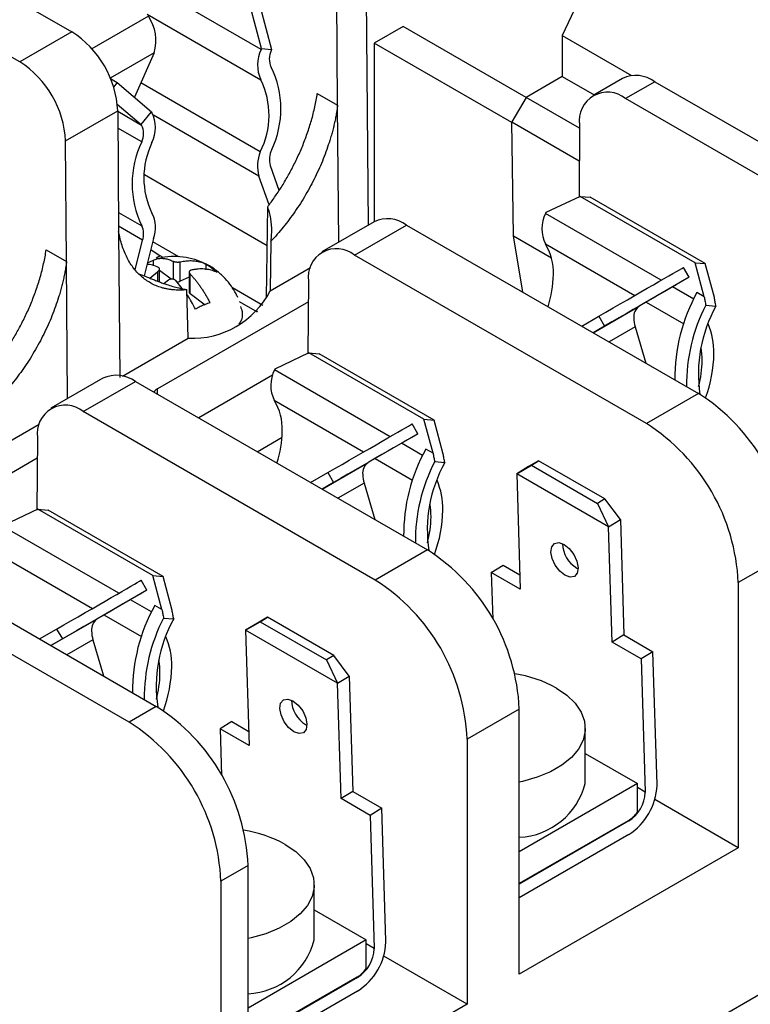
# Model space of a CAD drawing. Header units: millimetres. Extents: x 13 to 546, y 13 to 419.
# Tile 14 of 16: x 479 to 514, y 332 to 380. Entities that reach past the tile are written whole.
import ezdxf

# ---------------------------------------------------------------- set-up
doc = ezdxf.new("R2010")
doc.units = ezdxf.units.MM
doc.header["$LTSCALE"] = 2

msp = doc.modelspace()

# ---------------------------------------------------------------- linework, layer by layer
for p, q in [((466.814, 387.749), (481.084, 379.511)), ((508.483, 386.658), (505.054, 379.326)), ((478.538, 378.041), (464.267, 386.279)), ((490.336, 378.652), (483.476, 382.612)), ((495.469, 382.653), (495.564, 370.054)), ((494.078, 375.925), (494.034, 381.825)), ((484.763, 380.382), (490.328, 377.17)), ((490.355, 378.7), (489.798, 380.778)), ((490.296, 380.733), (490.852, 378.655)), ((484.827, 380.272), (482.069, 378.68)), ((481.084, 379.511), (478.538, 378.041)), ((497.276, 379.778), (495.862, 378.962)), ((503.286, 376.309), (497.276, 379.778)), ((502.592, 375.077), (495.862, 378.962)), ((495.862, 378.962), (495.862, 370.226)), ((505.054, 379.326), (508.438, 377.373)), ((505.054, 379.326), (505.054, 377.329)), ((485.11, 378.489), (482.965, 377.25)), ((485.11, 378.489), (484.145, 376.312)), ((490.336, 378.652), (490.355, 378.7)), ((490.355, 378.7), (490.852, 378.655)), ((490.852, 378.655), (490.834, 378.607)), ((482.976, 377.222), (483.308, 377.031)), ((483.308, 377.031), (483.129, 376.809)), ((483.308, 377.031), (484.978, 375.596)), ((490.299, 373.639), (484.456, 377.013)), ((505.054, 377.329), (503.286, 376.309)), ((505.054, 377.329), (506.61, 376.431)), ((507.997, 377.232), (506.562, 376.403)), ((509.585, 377.074), (508.15, 376.246)), ((509.585, 377.074), (523.855, 368.836)), ((493.083, 376.499), (494.078, 375.925)), ((503.286, 376.309), (502.591, 375.105)), ((505.903, 374.798), (503.286, 376.309)), ((522.42, 368.008), (508.15, 376.246)), ((480.783, 374.175), (483.329, 375.645)), ((483.309, 375.983), (484.48, 374.977)), ((483.329, 375.645), (483.374, 369.745)), ((483.33, 375.625), (484.499, 374.95)), ((484.48, 374.977), (484.978, 375.596)), ((484.978, 375.596), (484.997, 375.569)), ((494.129, 369.225), (494.078, 375.925)), ((490.232, 372.452), (485.075, 375.43)), ((502.591, 375.105), (505.891, 373.2)), ((502.676, 369.534), (502.591, 375.105)), ((484.503, 374.132), (483.336, 374.805)), ((484.499, 374.95), (484.48, 374.977)), ((505.905, 374.972), (505.878, 371.444)), ((480.827, 368.275), (480.783, 374.175)), ((490.776, 372.981), (491.209, 371.767)), ((484.631, 372.536), (490.638, 369.069)), ((490.729, 371.059), (490.232, 372.452)), ((505.927, 371.467), (504.256, 370.675)), ((511.548, 368.222), (505.927, 371.467)), ((505.927, 371.467), (506.424, 371.423)), ((512.046, 368.177), (506.424, 371.423)), ((490.608, 366.526), (490.661, 370.959)), ((483.367, 370.684), (484.503, 370.029)), ((495.858, 370.224), (493.311, 368.753)), ((504.256, 370.675), (504.237, 370.627)), ((509.889, 367.364), (504.237, 370.627)), ((484.541, 369.327), (483.372, 370.002)), ((483.374, 369.743), (483.428, 362.603)), ((494.898, 368.596), (497.445, 370.066)), ((497.445, 370.066), (511.715, 361.828)), ((484.176, 367.882), (484.541, 369.327)), ((485.08, 369.407), (484.617, 367.576)), ((490.818, 369.275), (490.782, 366.849)), ((502.676, 369.534), (504.525, 368.467)), ((503.137, 366.78), (502.676, 369.534)), ((479.832, 368.85), (480.827, 368.275)), ((479.832, 368.848), (479.832, 368.85)), ((484.944, 368.869), (485.403, 368.555)), ((486.316, 368.505), (485.038, 369.242)), ((504.23, 369.144), (508.601, 366.621)), ((484.781, 368.223), (485.07, 368.35)), ((485.07, 368.073), (485.07, 368.35)), ((485.403, 368.555), (485.202, 368.438)), ((485.546, 368.472), (485.403, 368.555)), ((509.169, 360.358), (494.898, 368.596)), ((480.827, 368.275), (480.827, 368.274)), ((480.878, 361.576), (480.827, 368.274)), ((485.376, 367.282), (485.376, 367.918)), ((485.938, 367.414), (485.376, 367.841)), ((486.032, 368.296), (486.032, 367.412)), ((486.388, 367.315), (486.388, 368.268)), ((487.651, 367.87), (487.651, 368.151)), ((490.782, 366.849), (492.746, 367.983)), ((511.256, 367.508), (510.977, 367.992)), ((511.548, 368.222), (512.046, 368.177)), ((511.994, 366.559), (511.548, 368.222)), ((512.491, 366.515), (512.046, 368.177)), ((484.737, 367.539), (484.407, 367.641)), ((484.898, 367.475), (485.276, 367.78)), ((485.276, 367.78), (485.276, 367.322)), ((485.814, 367.372), (485.607, 367.206)), ((486.48, 366.954), (486.17, 367.345)), ((486.826, 367.508), (486.388, 367.315)), ((486.826, 367.764), (486.826, 366.79)), ((486.877, 366.701), (486.877, 367.656)), ((511.256, 367.508), (508.817, 366.1)), ((486.778, 364.537), (486.706, 366.901)), ((490.425, 366.132), (488.933, 366.994)), ((492.653, 367.322), (492.626, 363.767)), ((511.482, 366.444), (510.448, 367.041)), ((487.601, 366.152), (486.877, 366.701)), ((511.994, 366.559), (511.641, 366.762)), ((492.646, 366.318), (485.278, 362.064)), ((489.258, 366.329), (490.141, 365.819)), ((506.567, 364.801), (508.817, 366.1)), ((509.161, 366.298), (510.992, 365.241)), ((512.073, 366.147), (512.566, 366.103)), ((490.163, 365.849), (490.184, 365.861)), ((506.008, 365.123), (506.846, 365.607)), ((506.846, 365.607), (507.126, 365.124)), ((507.126, 365.124), (506.566, 364.801)), ((508.621, 365.089), (507.344, 364.352)), ((508.621, 365.089), (509.141, 363.314)), ((483.557, 362.678), (486.778, 364.537)), ((492.675, 363.817), (491.005, 363.025)), ((498.297, 360.572), (492.675, 363.817)), ((492.675, 363.817), (493.173, 363.773)), ((498.795, 360.528), (493.173, 363.773)), ((491.005, 363.025), (490.986, 362.977)), ((482.607, 362.574), (480.06, 361.104)), ((490.9, 362.717), (487.286, 360.631)), ((496.638, 359.714), (490.986, 362.977)), ((481.647, 360.946), (484.194, 362.417)), ((484.194, 362.417), (498.464, 354.179)), ((485.278, 361.791), (485.278, 362.064)), ((511.715, 361.828), (509.169, 360.358)), ((490.979, 361.495), (495.35, 358.971)), ((495.918, 352.708), (481.647, 360.946)), ((477.531, 359.199), (479.495, 360.333)), ((498.005, 359.859), (497.726, 360.342)), ((498.297, 360.572), (498.795, 360.528)), ((498.742, 358.909), (498.297, 360.572)), ((499.24, 358.865), (498.795, 360.528)), ((479.402, 359.673), (479.375, 356.117)), ((490.142, 358.983), (491.359, 359.685)), ((498.005, 359.859), (495.566, 358.45)), ((498.231, 358.795), (497.197, 359.392)), ((498.742, 358.909), (498.39, 359.113)), ((479.395, 358.668), (472.026, 354.414)), ((493.316, 357.151), (495.566, 358.45)), ((495.909, 358.648), (497.741, 357.591)), ((498.822, 358.497), (499.315, 358.453)), ((502.832, 357.9), (503.549, 358.318)), ((503.406, 358.255), (502.832, 357.9)), ((503.902, 358.536), (503.406, 358.255)), ((503.549, 358.318), (503.902, 358.536)), ((503.549, 358.318), (506.782, 356.452)), ((507.135, 356.67), (503.902, 358.536)), ((492.756, 357.474), (493.595, 357.958)), ((493.595, 357.958), (493.874, 357.474)), ((502.832, 357.9), (503.006, 352.259)), ((507.322, 355.308), (502.832, 357.9)), ((493.874, 357.474), (493.315, 357.151)), ((495.37, 357.439), (494.093, 356.702)), ((495.37, 357.439), (495.89, 355.665)), ((507.135, 356.67), (506.782, 356.452)), ((506.782, 356.452), (507.322, 355.308)), ((507.896, 355.663), (507.135, 356.67)), ((479.424, 356.168), (477.754, 355.375)), ((485.046, 352.922), (479.424, 356.168)), ((479.424, 356.168), (479.922, 356.123)), ((485.544, 352.878), (479.922, 356.123)), ((483.387, 352.065), (477.735, 355.327)), ((507.322, 355.308), (507.896, 355.663)), ((507.496, 349.667), (507.322, 355.308)), ((507.896, 355.663), (508.07, 350.021)), ((470.943, 354.767), (485.213, 346.529)), ((483.884, 345.762), (469.614, 354)), ((498.464, 354.179), (495.918, 352.708)), ((516.206, 354.051), (513.659, 352.581)), ((477.728, 353.845), (482.099, 351.321)), ((501.587, 353.078), (502.161, 353.433)), ((502.161, 353.433), (502.984, 352.958)), ((485.046, 352.922), (485.544, 352.878)), ((485.491, 351.26), (485.046, 352.922)), ((501.587, 353.078), (501.657, 350.796)), ((503.006, 352.259), (501.587, 353.078)), ((505.764, 353.293), (505.831, 353.258)), ((484.754, 352.209), (484.475, 352.693)), ((485.989, 351.215), (485.544, 352.878)), ((513.659, 352.581), (513.659, 339.618)), ((484.754, 352.209), (482.315, 350.8)), ((484.98, 351.145), (483.946, 351.742)), ((485.491, 351.26), (485.139, 351.463)), ((482.658, 350.998), (484.49, 349.941)), ((480.064, 349.501), (482.315, 350.8)), ((485.571, 350.847), (486.064, 350.803)), ((489.581, 350.25), (490.298, 350.669)), ((490.155, 350.605), (489.581, 350.25)), ((490.651, 350.887), (490.155, 350.605)), ((490.298, 350.669), (490.651, 350.887)), ((490.298, 350.669), (493.531, 348.802)), ((493.884, 349.02), (490.651, 350.887)), ((479.505, 349.824), (480.344, 350.308)), ((480.344, 350.308), (480.623, 349.824)), ((489.581, 350.25), (489.754, 344.609)), ((494.071, 347.658), (489.581, 350.25)), ((508.07, 350.021), (507.496, 349.667)), ((508.07, 350.021), (509.489, 349.202)), ((480.623, 349.824), (480.064, 349.501)), ((482.118, 349.789), (480.842, 349.052)), ((482.118, 349.789), (482.639, 348.015)), ((508.915, 348.848), (507.496, 349.667)), ((509.489, 349.202), (508.915, 348.848)), ((509.689, 342.712), (509.489, 349.202)), ((493.884, 349.02), (493.531, 348.802)), ((493.531, 348.802), (494.071, 347.658)), ((494.645, 348.013), (493.884, 349.02)), ((508.915, 348.848), (509.114, 342.357)), ((494.071, 347.658), (494.645, 348.013)), ((494.245, 342.017), (494.071, 347.658)), ((494.645, 348.013), (494.819, 342.372)), ((485.213, 346.529), (483.884, 345.762)), ((502.954, 346.401), (500.408, 344.931)), ((502.954, 333.439), (502.954, 346.401)), ((488.91, 345.783), (488.335, 345.428)), ((488.91, 345.783), (489.733, 345.308)), ((488.335, 345.428), (488.406, 343.147)), ((489.754, 344.609), (488.335, 345.428)), ((492.513, 345.643), (492.58, 345.608)), ((506.182, 342.76), (506.182, 345.457)), ((500.408, 344.931), (500.408, 331.969)), ((506.182, 344.227), (508.729, 342.756)), ((494.819, 342.372), (494.245, 342.017)), ((494.819, 342.372), (496.238, 341.553)), ((508.729, 342.756), (502.954, 339.423)), ((508.729, 341.359), (508.729, 342.756)), ((508.729, 342.579), (509.114, 342.357)), ((509.114, 342.357), (509.115, 342.325)), ((509.69, 342.657), (509.689, 342.712)), ((495.663, 341.198), (494.245, 342.017)), ((513.659, 339.618), (509.581, 341.973)), ((496.238, 341.553), (495.663, 341.198)), ((496.438, 335.062), (496.238, 341.553)), ((495.663, 341.198), (495.863, 334.707)), ((508.279, 340.941), (502.954, 337.867)), ((508.307, 340.925), (502.954, 337.835)), ((508.307, 340.925), (508.279, 340.941)), ((528.345, 340.319), (488.374, 317.244)), ((508.307, 340.261), (502.954, 337.171)), ((513.659, 339.618), (502.954, 333.439)), ((489.703, 338.752), (488.374, 337.984)), ((489.703, 325.789), (489.703, 338.752)), ((488.374, 337.984), (488.374, 317.244)), ((492.931, 335.111), (492.931, 337.807)), ((492.931, 336.577), (495.478, 335.107)), ((495.478, 335.107), (489.703, 331.773)), ((495.478, 333.709), (495.478, 335.107)), ((495.478, 334.93), (495.863, 334.707)), ((495.863, 334.707), (495.864, 334.675)), ((500.408, 331.969), (496.33, 334.323)), ((495.028, 333.291), (489.703, 330.217)), ((495.055, 333.275), (489.703, 330.185)), ((495.055, 333.275), (495.028, 333.291)), ((495.055, 332.611), (489.703, 329.522)), ((500.408, 331.969), (489.703, 325.789))]:
    msp.add_line(p, q)
at = {"flags": 128}
for points in [[(509.509, 367.145), (509.785, 367.304), (510.039, 367.451), (510.268, 367.583), (510.47, 367.7), (510.644, 367.8), (510.787, 367.882), (510.898, 367.947), (510.977, 367.992)], [(511.256, 367.508), (511.178, 367.463), (511.066, 367.398), (510.923, 367.316), (510.75, 367.216), (510.547, 367.099), (510.318, 366.967), (510.065, 366.82), (509.789, 366.661)], [(506.846, 365.607), (507.194, 365.808), (507.544, 366.011), (507.894, 366.212), (508.238, 366.411), (508.575, 366.606), (508.902, 366.794), (509.214, 366.975), (509.509, 367.145)], [(509.789, 366.661), (509.493, 366.491), (509.181, 366.31), (508.855, 366.122), (508.518, 365.927), (508.173, 365.728), (507.824, 365.527), (507.474, 365.324), (507.126, 365.124)], [(496.258, 359.495), (496.534, 359.655), (496.788, 359.801), (497.017, 359.933), (497.219, 360.05), (497.392, 360.15), (497.536, 360.233), (497.647, 360.297), (497.726, 360.342)], [(498.005, 359.859), (497.926, 359.813), (497.815, 359.749), (497.672, 359.666), (497.498, 359.566), (497.296, 359.449), (497.067, 359.317), (496.814, 359.171), (496.538, 359.011)], [(493.595, 357.958), (493.943, 358.159), (494.293, 358.361), (494.642, 358.562), (494.987, 358.761), (495.324, 358.956), (495.65, 359.144), (495.963, 359.325), (496.258, 359.495)], [(496.538, 359.011), (496.242, 358.841), (495.93, 358.661), (495.604, 358.472), (495.266, 358.278), (494.922, 358.079), (494.573, 357.877), (494.222, 357.675), (493.874, 357.474)], [(505.19, 352.938), (504.934, 353.142), (504.713, 353.43), (504.562, 353.758), (504.502, 354.075), (504.544, 354.334), (504.68, 354.496), (504.891, 354.535), (505.143, 354.445)], [(505.143, 354.445), (505.4, 354.241), (505.62, 353.953), (505.772, 353.626), (505.831, 353.308), (505.789, 353.049), (505.653, 352.888), (505.442, 352.849), (505.19, 352.938)], [(483.007, 351.846), (483.283, 352.005), (483.537, 352.151), (483.766, 352.283), (483.968, 352.4), (484.141, 352.5), (484.284, 352.583), (484.396, 352.647), (484.475, 352.693)], [(484.754, 352.209), (484.675, 352.163), (484.564, 352.099), (484.421, 352.016), (484.247, 351.916), (484.045, 351.8), (483.816, 351.667), (483.562, 351.521), (483.286, 351.362)], [(480.344, 350.308), (480.692, 350.509), (481.042, 350.711), (481.391, 350.913), (481.736, 351.112), (482.073, 351.306), (482.399, 351.495), (482.712, 351.675), (483.007, 351.846)], [(483.286, 351.362), (482.991, 351.191), (482.679, 351.011), (482.352, 350.822), (482.015, 350.628), (481.671, 350.429), (481.321, 350.227), (480.971, 350.025), (480.623, 349.824)], [(504.768, 347.427), (505.284, 347.075), (505.692, 346.68), (505.981, 346.252), (506.145, 345.801), (506.178, 345.341), (506.079, 344.885), (505.852, 344.444), (505.502, 344.03), (505.039, 343.656), (504.475, 343.331), (503.826, 343.063), (503.11, 342.861), (502.954, 342.828)], [(491.939, 345.288), (491.683, 345.493), (491.462, 345.78), (491.31, 346.108), (491.251, 346.426), (491.293, 346.685), (491.429, 346.846), (491.64, 346.885), (491.892, 346.795)], [(491.892, 346.795), (492.148, 346.591), (492.369, 346.304), (492.521, 345.976), (492.58, 345.658), (492.538, 345.399), (492.402, 345.238), (492.191, 345.199), (491.939, 345.288)], [(491.517, 339.777), (492.032, 339.426), (492.44, 339.03), (492.73, 338.602), (492.894, 338.151), (492.927, 337.692), (492.828, 337.235), (492.601, 336.794), (492.25, 336.381), (491.787, 336.006), (491.224, 335.681), (490.575, 335.414), (489.859, 335.211), (489.703, 335.178)]]:
    msp.add_lwpolyline(points, dxfattribs=at)
for centre, radius, start, end in [((483.068, 379.079), 2.126, 343.8927, 34.1497), ((478.45, 375.397), 4.886, 2.9181, 57.3706), ((491.845, 377.903), 1.685, 153.6077, 205.8049), ((491.672, 378.191), 0.936, 153.6077, 205.8049), ((475.903, 373.926), 4.886, 2.9181, 57.3706), ((486.658, 375.74), 4.645, 334.6398, 26.1008), ((486.727, 375.435), 3.997, 333.3131, 25.72), ((508.658, 375.811), 1.566, 53.7357, 114.9538), ((507.273, 375.176), 1.383, 50.678, 188.4666), ((483.516, 374.825), 1.657, 333.8932, 26.6976), ((483.676, 374.537), 0.92, 333.8932, 26.6976), ((488.721, 372.08), 4.691, 154.064, 205.936), ((488.554, 372.369), 3.948, 154.064, 205.936), ((492.023, 372.947), 1.858, 158.1319, 195.4489), ((491.848, 373.259), 1.107, 153.6452, 194.5452), ((483.652, 369.94), 1.524, 339.5321, 27.4563), ((496.519, 368.803), 1.566, 53.7357, 114.9538), ((505.747, 369.878), 1.685, 153.6077, 205.8049), ((483.742, 369.636), 0.856, 338.8635, 27.2764), ((494.022, 367.526), 1.383, 50.678, 188.4666), ((501.947, 367.748), 2.676, 357.7652, 31.4497), ((499.186, 367.733), 5.436, 342.2198, 359.0551), ((486.236, 367.682), 0.397, 267.1035, 292.4568), ((486.996, 368.783), 4.252, 267.0564, 332.9382), ((486.939, 366.797), 0.113, 183.3292, 237.2486), ((519.164, 362.579), 8.608, 150.9216, 180.5458), ((509.19, 365.581), 0.639, 125.698, 185.6204), ((519.552, 362.276), 8.421, 152.6345, 180.7536), ((518.525, 362.8), 6.812, 151.0036, 188.5679), ((510.097, 365.537), 1.542, 180.6815, 196.8931), ((508.955, 363.851), 3.515, 358.7775, 23.1886), ((508.388, 363.46), 3.507, 359.7427, 10.0884), ((505.914, 363.89), 6.556, 339.6731, 359.0061), ((506.735, 363.501), 5.16, 345.1128, 359.3754), ((483.267, 361.154), 1.566, 53.7357, 114.9538), ((492.495, 362.228), 1.685, 153.6077, 205.8049), ((485.507, 361.633), 0.488, 118.0624, 147.4569), ((506.495, 353.629), 9.72, 2.4871, 57.5129), ((480.771, 359.876), 1.383, 50.678, 188.4666), ((488.696, 360.098), 2.676, 357.7652, 31.4497), ((503.948, 352.159), 9.72, 2.4871, 57.5129), ((485.934, 360.084), 5.436, 342.2198, 359.0551), ((505.913, 354.929), 8.608, 150.9216, 180.5458), ((495.939, 357.931), 0.639, 125.698, 185.6204), ((506.3, 354.626), 8.421, 152.6345, 180.7536), ((505.273, 355.151), 6.812, 151.0036, 188.5679), ((496.845, 357.887), 1.542, 180.6815, 196.8931), ((495.704, 356.202), 3.515, 358.7775, 23.1886), ((495.137, 355.81), 3.507, 359.7427, 10.0884), ((493.484, 355.851), 5.16, 345.1128, 359.3754), ((492.663, 356.24), 6.556, 339.6731, 359.0061), ((506.51, 354.518), 1.434, 181.4959, 238.6737), ((493.244, 345.98), 9.72, 2.4871, 57.5129), ((490.697, 344.509), 9.72, 2.4871, 57.5129), ((492.662, 347.28), 8.608, 150.9216, 180.5458), ((482.688, 350.281), 0.639, 125.698, 185.6204), ((493.049, 346.977), 8.421, 152.6345, 180.7536), ((492.022, 347.501), 6.812, 151.0036, 188.5679), ((483.594, 350.237), 1.542, 180.6815, 196.8931), ((482.453, 348.552), 3.515, 358.7775, 23.1886), ((481.886, 348.161), 3.507, 359.7427, 10.0884), ((480.233, 348.201), 5.16, 345.1128, 359.3754), ((479.412, 348.59), 6.556, 339.6731, 359.0061), ((501.764, 342.001), 6.202, 61.0244, 80.9868), ((493.258, 346.868), 1.434, 181.4959, 238.6737), ((479.992, 338.33), 9.72, 2.4871, 57.5129), ((478.663, 337.563), 9.72, 2.4871, 57.5129), ((502.798, 343.619), 3.491, 272.5605, 345.7634), ((506.687, 342.793), 3.006, 302.6055, 357.3945), ((507.36, 342.405), 1.757, 302.6055, 357.3945), ((507.482, 342.251), 1.534, 301.3274, 324.4466), ((488.513, 334.351), 6.202, 61.0244, 80.9868), ((489.547, 335.969), 3.491, 272.5605, 345.7634), ((493.436, 335.143), 3.006, 302.6055, 357.3945), ((494.109, 334.755), 1.757, 302.6055, 357.3945), ((494.642, 335.007), 1.796, 359.9922, 1.755), ((494.23, 334.601), 1.534, 301.3274, 324.4466)]:
    msp.add_arc(centre, radius, start, end)
for points, knots in [([(490.661, 370.959), (490.718, 371.035), (490.832, 371.188), (491, 371.425), (491.165, 371.67), (491.329, 371.924), (491.489, 372.185), (491.645, 372.455), (491.798, 372.733), (491.946, 373.018), (492.089, 373.31), (492.225, 373.609), (492.356, 373.914), (492.479, 374.225), (492.594, 374.541), (492.701, 374.861), (492.799, 375.185), (492.887, 375.512), (492.964, 375.84), (493.031, 376.171), (493.066, 376.389), (493.083, 376.499)], [0, 0, 0, 0, 0.045517, 0.091824, 0.138922, 0.186811, 0.23549, 0.284959, 0.335219, 0.38627, 0.438111, 0.490743, 0.544165, 0.598377, 0.653381, 0.709174, 0.765758, 0.823133, 0.881298, 0.940254, 1, 1, 1, 1]), ([(494.078, 375.925), (494.067, 375.845), (494.045, 375.684), (494.003, 375.441), (493.955, 375.197), (493.9, 374.951), (493.839, 374.704), (493.771, 374.455), (493.632, 373.988), (493.389, 373.302), (492.991, 372.408), (492.524, 371.538), (492.085, 370.85), (491.711, 370.332), (491.424, 369.963), (491.127, 369.608), (490.921, 369.386), (490.818, 369.275)], [0, 0, 0, 0, 0.035252, 0.070395, 0.105475, 0.140535, 0.17562, 0.210774, 0.246043, 0.372996, 0.500017, 0.626969, 0.75399, 0.815599, 0.876978, 0.938366, 1, 1, 1, 1]), ([(490.818, 369.275), (490.825, 369.33), (490.841, 369.44), (490.854, 369.608), (490.859, 369.776), (490.856, 369.944), (490.843, 370.154), (490.81, 370.402), (490.75, 370.686), (490.691, 370.869), (490.661, 370.959)], [0, 0, 0, 0, 0.09893, 0.197613, 0.296176, 0.394749, 0.493462, 0.664483, 0.833084, 1, 1, 1, 1]), ([(486.706, 366.901), (486.647, 366.896), (486.529, 366.885), (486.356, 366.88), (486.185, 366.884), (486.019, 366.896), (485.855, 366.917), (485.695, 366.946), (485.401, 367.018), (484.994, 367.176), (484.517, 367.497), (484.108, 367.923), (483.83, 368.361), (483.65, 368.752), (483.536, 369.063), (483.442, 369.392), (483.397, 369.626), (483.374, 369.743)], [0, 0, 0, 0, 0.034946, 0.069766, 0.104502, 0.139198, 0.173897, 0.208642, 0.243476, 0.370058, 0.496055, 0.623584, 0.750645, 0.813274, 0.875544, 0.937702, 1, 1, 1, 1]), ([(477.41, 363.31), (477.466, 363.384), (477.578, 363.534), (477.743, 363.768), (477.907, 364.009), (478.069, 364.26), (478.228, 364.52), (478.384, 364.787), (478.536, 365.063), (478.684, 365.347), (478.827, 365.639), (478.964, 365.937), (479.095, 366.243), (479.219, 366.554), (479.336, 366.871), (479.444, 367.193), (479.543, 367.519), (479.632, 367.849), (479.711, 368.181), (479.779, 368.515), (479.814, 368.736), (479.831, 368.848)], [0, 0, 0, 0, 0.044766, 0.090407, 0.136921, 0.184309, 0.232571, 0.281707, 0.331717, 0.382601, 0.434358, 0.48699, 0.540496, 0.594875, 0.650128, 0.706256, 0.763257, 0.821132, 0.879881, 0.939503, 1, 1, 1, 1]), ([(485.07, 368.35), (485.099, 368.363), (485.155, 368.389), (485.244, 368.415), (485.336, 368.432), (485.431, 368.439), (485.528, 368.437), (485.626, 368.426), (485.726, 368.406), (485.827, 368.378), (485.929, 368.342), (485.997, 368.311), (486.032, 368.296)], [0, 0, 0, 0, 0.104234, 0.207504, 0.309816, 0.411178, 0.511599, 0.611089, 0.709662, 0.807328, 0.904103, 1, 1, 1, 1]), ([(487.648, 368.144), (487.511, 368.21), (487.199, 368.363), (486.665, 368.494), (486.073, 368.538), (485.584, 368.505), (485.311, 368.421), (485.23, 368.396)], [0, 0, 0, 0, 0.182758, 0.417152, 0.656018, 0.898327, 1, 1, 1, 1]), ([(486.388, 368.268), (486.435, 368.278), (486.528, 368.297), (486.664, 368.314), (486.795, 368.324), (486.921, 368.326), (487.042, 368.32), (487.157, 368.307), (487.267, 368.287), (487.371, 368.261), (487.47, 368.23), (487.563, 368.193), (487.622, 368.165), (487.651, 368.151)], [0, 0, 0, 0, 0.100543, 0.199146, 0.295814, 0.390552, 0.483364, 0.574254, 0.663226, 0.750284, 0.835431, 0.918669, 1, 1, 1, 1]), ([(480.827, 368.274), (480.816, 368.193), (480.793, 368.031), (480.751, 367.785), (480.702, 367.538), (480.646, 367.289), (480.584, 367.038), (480.514, 366.785), (480.373, 366.315), (480.127, 365.626), (479.728, 364.734), (479.26, 363.867), (478.823, 363.185), (478.452, 362.67), (478.167, 362.306), (477.873, 361.956), (477.669, 361.735), (477.566, 361.625)], [0, 0, 0, 0, 0.035596, 0.07112, 0.106619, 0.14214, 0.177729, 0.213432, 0.249296, 0.376345, 0.503892, 0.629834, 0.756532, 0.817367, 0.878069, 0.938869, 1, 1, 1, 1]), ([(485.324, 367.985), (485.124, 368.074), (484.922, 368.163), (484.758, 368.126), (484.756, 368.126)], [0, 0, 0, 0, 0.989458, 1, 1, 1, 1]), ([(485.276, 367.78), (485.289, 367.789), (485.315, 367.807), (485.343, 367.837), (485.364, 367.866), (485.371, 367.885), (485.374, 367.895)], [0, 0, 0, 0, 0.257893, 0.515504, 0.757827, 1, 1, 1, 1]), ([(485.374, 367.895), (485.375, 367.904), (485.378, 367.923), (485.37, 367.948), (485.352, 367.969), (485.334, 367.98), (485.324, 367.985)], [0, 0, 0, 0, 0.252596, 0.496698, 0.742522, 1, 1, 1, 1]), ([(486.032, 368.296), (486.043, 368.291), (486.065, 368.282), (486.106, 368.271), (486.152, 368.262), (486.184, 368.259), (486.2, 368.258)], [0, 0, 0, 0, 0.258819, 0.515795, 0.758326, 1, 1, 1, 1]), ([(486.2, 368.258), (486.216, 368.257), (486.248, 368.255), (486.297, 368.256), (486.345, 368.26), (486.373, 368.265), (486.388, 368.268)], [0, 0, 0, 0, 0.241663, 0.484493, 0.741216, 1, 1, 1, 1]), ([(486.9, 367.853), (486.891, 367.849), (486.872, 367.841), (486.851, 367.825), (486.835, 367.805), (486.83, 367.79), (486.828, 367.782)], [0, 0, 0, 0, 0.255428, 0.502395, 0.748143, 1, 1, 1, 1]), ([(488.189, 367.744), (488.154, 367.761), (488.081, 367.796), (487.965, 367.838), (487.84, 367.873), (487.708, 367.898), (487.567, 367.914), (487.418, 367.92), (487.261, 367.913), (487.097, 367.895), (486.983, 367.872), (486.926, 367.861)], [0, 0, 0, 0, 0.099668, 0.202185, 0.307554, 0.41578, 0.526869, 0.640828, 0.757664, 0.877386, 1, 1, 1, 1]), ([(489.196, 366.522), (489.169, 366.581), (489.08, 366.775), (488.884, 367.091), (488.585, 367.464), (488.204, 367.807), (487.884, 368.041), (487.682, 368.129), (487.648, 368.144)], [0, 0, 0, 0, 0.085499, 0.279046, 0.485742, 0.711539, 0.950517, 1, 1, 1, 1]), ([(487.651, 368.151), (487.681, 368.135), (487.74, 368.103), (487.83, 368.045), (487.92, 367.981), (488.01, 367.909), (488.1, 367.83), (488.16, 367.773), (488.189, 367.744)], [0, 0, 0, 0, 0.166634, 0.333317, 0.500021, 0.666721, 0.83339, 1, 1, 1, 1]), ([(484.737, 367.539), (484.801, 367.512), (484.93, 367.456), (485.126, 367.377), (485.324, 367.3), (485.524, 367.227), (485.757, 367.148), (486.019, 367.066), (486.277, 366.996), (486.506, 366.941), (486.638, 366.915), (486.706, 366.901)], [0, 0, 0, 0, 0.099975, 0.200459, 0.301612, 0.403595, 0.506562, 0.655073, 0.799745, 0.896986, 1, 1, 1, 1]), ([(486.002, 367.419), (485.986, 367.42), (485.953, 367.421), (485.904, 367.412), (485.856, 367.397), (485.828, 367.381), (485.814, 367.372)], [0, 0, 0, 0, 0.241985, 0.484234, 0.741933, 1, 1, 1, 1]), ([(486.17, 367.345), (486.159, 367.355), (486.138, 367.375), (486.097, 367.398), (486.052, 367.413), (486.019, 367.417), (486.002, 367.419)], [0, 0, 0, 0, 0.2574118, 0.5032138, 0.7473386, 1, 1, 1, 1]), ([(486.828, 367.782), (486.827, 367.772), (486.824, 367.753), (486.832, 367.721), (486.849, 367.688), (486.868, 367.666), (486.877, 367.656)], [0, 0, 0, 0, 0.241807, 0.484529, 0.741313, 1, 1, 1, 1]), ([(486.877, 367.656), (486.912, 367.619), (486.98, 367.546), (487.082, 367.428), (487.183, 367.304), (487.283, 367.173), (487.381, 367.035), (487.478, 366.891), (487.573, 366.741), (487.665, 366.585), (487.754, 366.423), (487.81, 366.313), (487.839, 366.257)], [0, 0, 0, 0, 0.09594, 0.192747, 0.290438, 0.389024, 0.48852, 0.588936, 0.690283, 0.792571, 0.895808, 1, 1, 1, 1]), ([(487.131, 365.946), (487.008, 366.194), (486.88, 366.452), (486.72, 366.653), (486.713, 366.661)], [0, 0, 0, 0, 0.961093, 1, 1, 1, 1]), ([(511.994, 366.559), (512.006, 366.491), (512.032, 366.354), (512.059, 366.216), (512.073, 366.147)], [0, 0, 0, 0, 0.4994908, 1, 1, 1, 1]), ([(512.566, 366.103), (512.553, 366.172), (512.527, 366.309), (512.503, 366.446), (512.491, 366.515)], [0, 0, 0, 0, 0.500669, 1, 1, 1, 1]), ([(487.839, 366.257), (487.798, 366.246), (487.718, 366.224), (487.597, 366.181), (487.478, 366.133), (487.361, 366.077), (487.245, 366.015), (487.169, 365.969), (487.131, 365.946)], [0, 0, 0, 0, 0.172746, 0.342693, 0.510122, 0.675308, 0.838517, 1, 1, 1, 1]), ([(489.33, 366.082), (489.359, 365.999), (489.447, 365.744), (489.41, 365.443), (489.274, 365.256), (489.255, 365.23)], [0, 0, 0, 0, 0.295618, 0.903206, 1, 1, 1, 1]), ([(498.742, 358.909), (498.755, 358.841), (498.78, 358.704), (498.808, 358.566), (498.822, 358.497)], [0, 0, 0, 0, 0.499491, 1, 1, 1, 1]), ([(499.315, 358.453), (499.302, 358.522), (499.275, 358.66), (499.252, 358.797), (499.24, 358.865)], [0, 0, 0, 0, 0.500669, 1, 1, 1, 1]), ([(485.491, 351.26), (485.504, 351.191), (485.529, 351.054), (485.557, 350.916), (485.571, 350.847)], [0, 0, 0, 0, 0.499491, 1, 1, 1, 1]), ([(486.064, 350.803), (486.051, 350.872), (486.024, 351.01), (486.001, 351.147), (485.989, 351.215)], [0, 0, 0, 0, 0.500669, 1, 1, 1, 1])]:
    msp.add_open_spline(points, degree=3, knots=knots)
for points in [[(483.374, 369.744), (483.374, 369.744), (483.374, 369.745), (483.374, 369.745)], [(486.926, 367.861), (486.917, 367.858), (486.909, 367.856), (486.9, 367.853)]]:
    msp.add_open_spline(points, degree=3)

doc.saveas('drawing.dxf')
